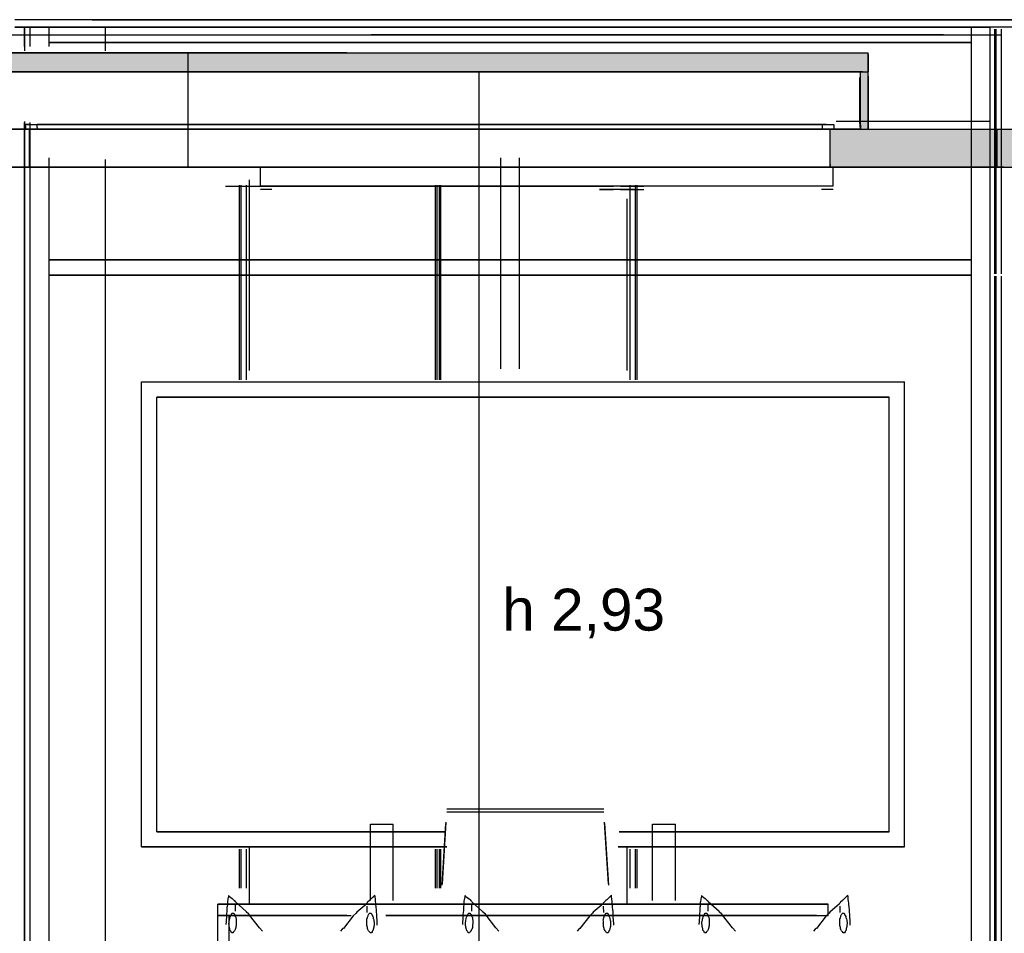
# Model space of a CAD drawing. Header units: millimetres. Extents: x -9985 to 240895, y -184894 to 39395.
# Tile 54 of 164: x 12260 to 14842, y -62561 to -60165. Entities that reach past the tile are written whole.
import ezdxf

# ---------------------------------------------------------------- set-up
doc = ezdxf.new("R2010")
doc.units = ezdxf.units.MM
for name, color, linetype in [('S-QUOTE', 40, 'Continuous'), ('S-TAGLIO-ARR', 9, 'Continuous'), ('S-TAGLIO-CS', 9, 'Continuous'), ('S-TAGLIO-SOFF', 8, 'Continuous'), ('S-VISTA', 8, 'Continuous'), ('S-VISTA-ARREDI', 9, 'Continuous')]:
    doc.layers.add(name, color=color, linetype=linetype)
doc.styles.add('VISIO', font='arial.ttf')

msp = doc.modelspace()

# ---------------------------------------------------------------- hatches: boundary and pattern name
at = {"layer": 'S-TAGLIO-CS'}
for points in [[(12526, -60303), (12206, -60303), (12192, -60303), (12186, -60303), (12186, -60269), (12186, -60251), (13118, -60251), (13424, -60251), (14484, -60251), (14484, -60255), (14484, -60303), (14474, -60303), (14472, -60303), (14464, -60303), (13424, -60303), (12526, -60303)], [(14464, -60303), (14472, -60303), (14474, -60303), (14484, -60303), (14484, -60313), (14484, -60451), (14476, -60451), (14466, -60451), (14464, -60451), (14464, -60447), (14464, -60441), (14464, -60437), (14464, -60317), (14464, -60303)], [(14404, -60551), (14384, -60551), (14384, -60545), (14384, -60451), (14396, -60451), (14412, -60451), (14420, -60451), (14464, -60451), (14466, -60451), (14476, -60451), (14484, -60451), (14684, -60451), (14718, -60451), (14818, -60451), (14836, -60451), (14866, -60451), (14866, -60545), (14866, -60551), (14836, -60551), (14818, -60551), (14718, -60551), (14684, -60551), (14628, -60551), (14404, -60551)]]:
    msp.add_hatch(color=9, dxfattribs=at).paths.add_polyline_path(points)

# ---------------------------------------------------------------- linework, layer by layer
at = {"layer": 'S-QUOTE'}
msp.add_line((13465.5, -63233), (13465.5, -60302), dxfattribs=at)
at = {"layer": 'S-TAGLIO-ARR'}
for p, q in [((12806.329, -62471.069), (12806, -62473.131)), ((12807.895, -62463.685), (12806.329, -62471.069)), ((12808, -62462.74), (12807.895, -62463.685)), ((12808.916, -62463.485), (12808, -62462.74)), ((12809.26, -62463.685), (12808.916, -62463.485)), ((12809.68, -62464.105), (12809.26, -62463.685)), ((12809.68, -62464.105), (12810.52, -62464.63)), ((12810.52, -62464.63), (12817.634, -62470.247)), ((12822.952, -62474.938), (12817.634, -62470.247)), ((13179.671, -62473.452), (13183.933, -62469.403)), ((13185.95, -62467.79), (13183.933, -62469.403)), ((13186.814, -62466.926), (13185.95, -62467.79)), ((13192, -62461.74), (13186.814, -62466.926)), ((13192.403, -62465.773), (13192, -62461.74)), ((13193, -62471.74), (13192.403, -62465.773)), ((13193.657, -62478.315), (13193, -62471.74)), ((13426.329, -62471.069), (13426, -62473.131)), ((13427.895, -62463.685), (13426.329, -62471.069)), ((13428, -62462.74), (13427.895, -62463.685)), ((13428.916, -62463.485), (13428, -62462.74)), ((13429.26, -62463.685), (13428.916, -62463.485)), ((13429.68, -62464.105), (13429.26, -62463.685)), ((13429.68, -62464.105), (13430.52, -62464.63)), ((13430.52, -62464.63), (13437.634, -62470.247)), ((13442.952, -62474.938), (13437.634, -62470.247)), ((13799.671, -62473.452), (13803.933, -62469.403)), ((13805.95, -62467.79), (13803.933, -62469.403)), ((13806.814, -62466.926), (13805.95, -62467.79)), ((13812, -62461.74), (13806.814, -62466.926)), ((13812.403, -62465.773), (13812, -62461.74)), ((13813, -62471.74), (13812.403, -62465.773)), ((13813.657, -62478.315), (13813, -62471.74)), ((14046.329, -62471.069), (14046, -62473.131)), ((14047.895, -62463.685), (14046.329, -62471.069)), ((14048, -62462.74), (14047.895, -62463.685)), ((14048.916, -62463.485), (14048, -62462.74)), ((14049.26, -62463.685), (14048.916, -62463.485)), ((14049.68, -62464.105), (14049.26, -62463.685)), ((14049.68, -62464.105), (14050.52, -62464.63)), ((14050.52, -62464.63), (14057.634, -62470.247)), ((14062.952, -62474.938), (14057.634, -62470.247)), ((14419.671, -62473.452), (14423.933, -62469.403)), ((14425.95, -62467.79), (14423.933, -62469.403)), ((14426.814, -62466.926), (14425.95, -62467.79)), ((14432, -62461.74), (14426.814, -62466.926)), ((14432.403, -62465.773), (14432, -62461.74)), ((14433, -62471.74), (14432.403, -62465.773)), ((14433.657, -62478.315), (14433, -62471.74)), ((12804.454, -62490.74), (12804, -62494.067)), ((12804, -62494.067), (12804, -62500.723)), ((12805, -62487.165), (12804.454, -62490.74)), ((12805.343, -62477.973), (12805, -62480.484)), ((12805, -62480.484), (12805, -62481.74)), ((12805, -62481.74), (12805, -62487.165)), ((12806, -62473.131), (12805.343, -62477.973)), ((12822.952, -62474.938), (12823.476, -62475.277)), ((12824.123, -62475.74), (12823.476, -62475.277)), ((12825, -62476.266), (12824.123, -62475.74)), ((12825.438, -62477.617), (12825, -62476.74)), ((12826, -62477.74), (12825.657, -62477.397)), ((12854.18, -62503.895), (12826, -62479.056)), ((13170.316, -62483.74), (13144.294, -62506.139)), ((13170.343, -62482.397), (13170, -62483.197)), ((13171, -62481.74), (13170.343, -62482.397)), ((13172, -62480.74), (13171.474, -62481.266)), ((13172.555, -62480.238), (13172, -62480.74)), ((13172.555, -62480.238), (13172.822, -62479.959)), ((13177.617, -62475.404), (13172.822, -62479.959)), ((13179.671, -62473.452), (13177.617, -62475.404)), ((13194.171, -62481.74), (13193.657, -62478.315)), ((13194.343, -62485.507), (13194.171, -62481.74)), ((13195, -62491.989), (13194.343, -62485.507)), ((13195.877, -62500.63), (13195, -62491.989)), ((13424.454, -62490.74), (13424, -62494.067)), ((13424, -62494.067), (13424, -62500.723)), ((13425, -62487.165), (13424.454, -62490.74)), ((13425.343, -62477.973), (13425, -62480.484)), ((13425, -62480.484), (13425, -62481.74)), ((13425, -62481.74), (13425, -62487.165)), ((13426, -62473.131), (13425.343, -62477.973)), ((13442.952, -62474.938), (13443.476, -62475.277)), ((13444.123, -62475.74), (13443.476, -62475.277)), ((13445, -62476.266), (13444.123, -62475.74)), ((13445.438, -62477.617), (13445, -62476.74)), ((13446, -62477.74), (13445.657, -62477.397)), ((13474.18, -62503.895), (13446, -62479.056)), ((13790.316, -62483.74), (13764.294, -62506.139)), ((13790.343, -62482.397), (13790, -62483.197)), ((13791, -62481.74), (13790.343, -62482.397)), ((13792, -62480.74), (13791.474, -62481.266)), ((13792.555, -62480.238), (13792, -62480.74)), ((13792.555, -62480.238), (13792.822, -62479.959)), ((13797.617, -62475.404), (13792.822, -62479.959)), ((13799.671, -62473.452), (13797.617, -62475.404)), ((13814.171, -62481.74), (13813.657, -62478.315)), ((13814.343, -62485.507), (13814.171, -62481.74)), ((13815, -62491.989), (13814.343, -62485.507)), ((13815.877, -62500.63), (13815, -62491.989)), ((14044.454, -62490.74), (14044, -62494.067)), ((14044, -62494.067), (14044, -62500.723)), ((14045, -62487.165), (14044.454, -62490.74)), ((14045.343, -62477.973), (14045, -62480.484)), ((14045, -62480.484), (14045, -62481.74)), ((14045, -62481.74), (14045, -62487.165)), ((14046, -62473.131), (14045.343, -62477.973)), ((14062.952, -62474.938), (14063.476, -62475.277)), ((14064.123, -62475.74), (14063.476, -62475.277)), ((14065, -62476.266), (14064.123, -62475.74)), ((14065.438, -62477.617), (14065, -62476.74)), ((14066, -62477.74), (14065.657, -62477.397)), ((14094.18, -62503.895), (14066, -62479.056)), ((14410.316, -62483.74), (14384.294, -62506.139)), ((14410.343, -62482.397), (14410, -62483.197)), ((14411, -62481.74), (14410.343, -62482.397)), ((14412, -62480.74), (14411.474, -62481.266)), ((14412.555, -62480.238), (14412, -62480.74)), ((14412.555, -62480.238), (14412.822, -62479.959)), ((14417.617, -62475.404), (14412.822, -62479.959)), ((14419.671, -62473.452), (14417.617, -62475.404)), ((14434.171, -62481.74), (14433.657, -62478.315)), ((14434.343, -62485.507), (14434.171, -62481.74)), ((14435, -62491.989), (14434.343, -62485.507)), ((14435.877, -62500.63), (14435, -62491.989)), ((12802.591, -62520.283), (12801.947, -62525.899)), ((12802.709, -62514.614), (12802.591, -62520.283)), ((12802.757, -62512.041), (12802.709, -62514.614)), ((12803.947, -62501.872), (12802.757, -62512.041)), ((12804, -62500.723), (12803.979, -62501.617)), ((12810.281, -62526.74), (12811.023, -62523.368)), ((12811.023, -62523.368), (12811.366, -62522.692)), ((12811.366, -62522.692), (12812.159, -62518.982)), ((12812.159, -62518.982), (12812.734, -62517.538)), ((12812.734, -62517.538), (12814.321, -62514.324)), ((12814.321, -62514.324), (12814.78, -62513.621)), ((12814.78, -62513.621), (12815.602, -62511.134)), ((12815.602, -62511.134), (12816, -62510.71)), ((12816, -62510.71), (12817.656, -62508.945)), ((12817.656, -62508.945), (12818.335, -62508.746)), ((12818.335, -62508.746), (12818.531, -62508.271)), ((12818.531, -62508.271), (12819.704, -62508.74)), ((12819.704, -62508.74), (12820.407, -62508.271)), ((12820.407, -62508.271), (12820.994, -62508.746)), ((12820.994, -62508.746), (12821.656, -62508.945)), ((12821.656, -62508.945), (12822, -62509.332)), ((12822, -62509.332), (12823.602, -62511.134)), ((12823.602, -62511.134), (12823.795, -62511.787)), ((12823.795, -62511.787), (12825.26, -62515.973)), ((12825.26, -62515.973), (12825.74, -62517.343)), ((12825.74, -62517.343), (12827.159, -62518.982)), ((12827.159, -62518.982), (12827.407, -62520.295)), ((12827.407, -62520.295), (12827.997, -62524.08)), ((12854.18, -62503.895), (12861.566, -62510.661)), ((12863.26, -62513.925), (12861.566, -62510.661)), ((12889.214, -62547.178), (12863.26, -62513.925)), ((13135.069, -62515.432), (13109.164, -62548.439)), ((13135.069, -62515.432), (13142.623, -62508.396)), ((13144.294, -62506.139), (13142.623, -62508.396)), ((13171.003, -62524.08), (13172.296, -62520.295)), ((13172.296, -62520.295), (13172.561, -62518.982)), ((13172.561, -62518.982), (13173.26, -62517.343)), ((13173.26, -62517.343), (13173.74, -62515.973)), ((13173.74, -62515.973), (13175.205, -62511.787)), ((13175.205, -62511.787), (13175.598, -62511.134)), ((13175.598, -62511.134), (13177.177, -62509.332)), ((13177.177, -62509.332), (13177.344, -62508.945)), ((13177.344, -62508.945), (13178.006, -62508.746)), ((13178.006, -62508.746), (13178.593, -62508.271)), ((13178.593, -62508.271), (13179.296, -62508.74)), ((13179.296, -62508.74), (13180.469, -62508.271)), ((13180.469, -62508.271), (13180.665, -62508.746)), ((13180.665, -62508.746), (13181.344, -62508.945)), ((13181.344, -62508.945), (13183, -62510.71)), ((13183, -62510.71), (13183.398, -62511.134)), ((13183.398, -62511.134), (13184.22, -62513.621)), ((13184.22, -62513.621), (13184.679, -62514.324)), ((13184.679, -62514.324), (13186.266, -62517.538)), ((13186.266, -62517.538), (13186.841, -62518.982)), ((13186.841, -62518.982), (13187.634, -62522.692)), ((13187.634, -62522.692), (13187.977, -62523.368)), ((13187.977, -62523.368), (13188.719, -62526.74)), ((13196.026, -62501.872), (13195.877, -62500.63)), ((13196.074, -62502.332), (13196.026, -62501.872)), ((13196.624, -62514.301), (13196.074, -62502.332)), ((13196.874, -62520.169), (13196.624, -62514.301)), ((13197.567, -62526.275), (13196.874, -62520.169)), ((13422.591, -62520.283), (13421.947, -62525.899)), ((13422.709, -62514.614), (13422.591, -62520.283)), ((13422.757, -62512.041), (13422.709, -62514.614)), ((13423.947, -62501.872), (13422.757, -62512.041)), ((13424, -62500.723), (13423.979, -62501.617)), ((13430.281, -62526.74), (13431.023, -62523.368)), ((13431.023, -62523.368), (13431.366, -62522.692)), ((13431.366, -62522.692), (13432.159, -62518.982)), ((13432.159, -62518.982), (13432.734, -62517.538)), ((13432.734, -62517.538), (13434.321, -62514.324)), ((13434.321, -62514.324), (13434.78, -62513.621)), ((13434.78, -62513.621), (13435.602, -62511.134)), ((13435.602, -62511.134), (13436, -62510.71)), ((13436, -62510.71), (13437.656, -62508.945)), ((13437.656, -62508.945), (13438.335, -62508.746)), ((13438.335, -62508.746), (13438.531, -62508.271)), ((13438.531, -62508.271), (13439.704, -62508.74)), ((13439.704, -62508.74), (13440.407, -62508.271)), ((13440.407, -62508.271), (13440.994, -62508.746)), ((13440.994, -62508.746), (13441.656, -62508.945)), ((13441.656, -62508.945), (13442, -62509.332)), ((13442, -62509.332), (13443.602, -62511.134)), ((13443.602, -62511.134), (13443.795, -62511.787)), ((13443.795, -62511.787), (13445.26, -62515.973)), ((13445.26, -62515.973), (13445.74, -62517.343)), ((13445.74, -62517.343), (13447.159, -62518.982)), ((13447.159, -62518.982), (13447.407, -62520.295)), ((13447.407, -62520.295), (13447.997, -62524.08)), ((13474.18, -62503.895), (13481.566, -62510.661)), ((13483.26, -62513.925), (13481.566, -62510.661)), ((13509.214, -62547.178), (13483.26, -62513.925)), ((13755.069, -62515.432), (13729.164, -62548.439)), ((13755.069, -62515.432), (13762.623, -62508.396)), ((13764.294, -62506.139), (13762.623, -62508.396)), ((13791.003, -62524.08), (13792.296, -62520.295)), ((13792.296, -62520.295), (13792.561, -62518.982)), ((13792.561, -62518.982), (13793.26, -62517.343)), ((13793.26, -62517.343), (13793.74, -62515.973)), ((13793.74, -62515.973), (13795.205, -62511.787)), ((13795.205, -62511.787), (13795.598, -62511.134)), ((13795.598, -62511.134), (13797.177, -62509.332)), ((13797.177, -62509.332), (13797.344, -62508.945)), ((13797.344, -62508.945), (13798.006, -62508.746)), ((13798.006, -62508.746), (13798.593, -62508.271)), ((13798.593, -62508.271), (13799.296, -62508.74)), ((13799.296, -62508.74), (13800.469, -62508.271)), ((13800.469, -62508.271), (13800.665, -62508.746)), ((13800.665, -62508.746), (13801.344, -62508.945)), ((13801.344, -62508.945), (13803, -62510.71)), ((13803, -62510.71), (13803.398, -62511.134)), ((13803.398, -62511.134), (13804.22, -62513.621)), ((13804.22, -62513.621), (13804.679, -62514.324)), ((13804.679, -62514.324), (13806.266, -62517.538)), ((13806.266, -62517.538), (13806.841, -62518.982)), ((13806.841, -62518.982), (13807.634, -62522.692)), ((13807.634, -62522.692), (13807.977, -62523.368)), ((13807.977, -62523.368), (13808.719, -62526.74)), ((13816.026, -62501.872), (13815.877, -62500.63)), ((13816.074, -62502.332), (13816.026, -62501.872)), ((13816.624, -62514.301), (13816.074, -62502.332)), ((13816.874, -62520.169), (13816.624, -62514.301)), ((13817.567, -62526.275), (13816.874, -62520.169)), ((14042.591, -62520.283), (14041.947, -62525.899)), ((14042.709, -62514.614), (14042.591, -62520.283)), ((14042.757, -62512.041), (14042.709, -62514.614)), ((14043.947, -62501.872), (14042.757, -62512.041)), ((14044, -62500.723), (14043.979, -62501.617)), ((14050.281, -62526.74), (14051.023, -62523.368)), ((14051.023, -62523.368), (14051.366, -62522.692)), ((14051.366, -62522.692), (14052.159, -62518.982)), ((14052.159, -62518.982), (14052.734, -62517.538)), ((14052.734, -62517.538), (14054.321, -62514.324)), ((14054.321, -62514.324), (14054.78, -62513.621)), ((14054.78, -62513.621), (14055.602, -62511.134)), ((14055.602, -62511.134), (14056, -62510.71)), ((14056, -62510.71), (14057.656, -62508.945)), ((14057.656, -62508.945), (14058.335, -62508.746)), ((14058.335, -62508.746), (14058.531, -62508.271)), ((14058.531, -62508.271), (14059.704, -62508.74)), ((14059.704, -62508.74), (14060.407, -62508.271)), ((14060.407, -62508.271), (14060.994, -62508.746)), ((14060.994, -62508.746), (14061.656, -62508.945)), ((14061.656, -62508.945), (14062, -62509.332)), ((14062, -62509.332), (14063.602, -62511.134)), ((14063.602, -62511.134), (14063.795, -62511.787)), ((14063.795, -62511.787), (14065.26, -62515.973)), ((14065.26, -62515.973), (14065.74, -62517.343)), ((14065.74, -62517.343), (14067.159, -62518.982)), ((14067.159, -62518.982), (14067.407, -62520.295)), ((14067.407, -62520.295), (14067.997, -62524.08)), ((14094.18, -62503.895), (14101.566, -62510.661)), ((14103.26, -62513.925), (14101.566, -62510.661)), ((14129.214, -62547.178), (14103.26, -62513.925)), ((14375.069, -62515.432), (14349.164, -62548.439)), ((14375.069, -62515.432), (14382.623, -62508.396)), ((14384.294, -62506.139), (14382.623, -62508.396)), ((14411.003, -62524.08), (14412.296, -62520.295)), ((14412.296, -62520.295), (14412.561, -62518.982)), ((14412.561, -62518.982), (14413.26, -62517.343)), ((14413.26, -62517.343), (14413.74, -62515.973)), ((14413.74, -62515.973), (14415.205, -62511.787)), ((14415.205, -62511.787), (14415.598, -62511.134)), ((14415.598, -62511.134), (14417.177, -62509.332)), ((14417.177, -62509.332), (14417.344, -62508.945)), ((14417.344, -62508.945), (14418.006, -62508.746)), ((14418.006, -62508.746), (14418.593, -62508.271)), ((14418.593, -62508.271), (14419.296, -62508.74)), ((14419.296, -62508.74), (14420.469, -62508.271)), ((14420.469, -62508.271), (14420.665, -62508.746)), ((14420.665, -62508.746), (14421.344, -62508.945)), ((14421.344, -62508.945), (14423, -62510.71)), ((14423, -62510.71), (14423.398, -62511.134)), ((14423.398, -62511.134), (14424.22, -62513.621)), ((14424.22, -62513.621), (14424.679, -62514.324)), ((14424.679, -62514.324), (14426.266, -62517.538)), ((14426.266, -62517.538), (14426.841, -62518.982)), ((14426.841, -62518.982), (14427.634, -62522.692)), ((14427.634, -62522.692), (14427.977, -62523.368)), ((14427.977, -62523.368), (14428.719, -62526.74)), ((14436.026, -62501.872), (14435.877, -62500.63)), ((14436.074, -62502.332), (14436.026, -62501.872)), ((14436.624, -62514.301), (14436.074, -62502.332)), ((14436.874, -62520.169), (14436.624, -62514.301)), ((14437.567, -62526.275), (14436.874, -62520.169)), ((12801.737, -62530.582), (12801.376, -62538.613)), ((12801.947, -62525.899), (12801.737, -62530.582)), ((12809.511, -62540.719), (12809.25, -62535.116)), ((12809.309, -62533.502), (12809.866, -62528.631)), ((12809.329, -62534.74), (12809.309, -62533.502)), ((12809.911, -62543.262), (12809.511, -62540.719)), ((12809.866, -62528.631), (12810.281, -62526.74)), ((12810.348, -62546.043), (12809.911, -62543.262)), ((12810.751, -62547.427), (12810.348, -62546.043)), ((12811.267, -62549.205), (12810.751, -62547.427)), ((12811.603, -62551.339), (12811.267, -62549.205)), ((12826.672, -62549.142), (12825.791, -62551.368)), ((12827.348, -62546.043), (12826.672, -62549.142)), ((12827.425, -62543.513), (12827.348, -62546.043)), ((12828.007, -62540.719), (12827.425, -62543.513)), ((12827.997, -62524.08), (12828.293, -62525.981)), ((12828.125, -62535.116), (12828.007, -62540.719)), ((12828.329, -62534.74), (12828.125, -62535.116)), ((12828.223, -62529.459), (12828.155, -62533.502)), ((12828.155, -62533.502), (12828.329, -62534.74)), ((12828.293, -62525.981), (12828.223, -62529.459)), ((12896.865, -62555.79), (12889.214, -62547.178)), ((13108.836, -62548.768), (13106.256, -62550.969)), ((13109.164, -62548.439), (13108.836, -62548.768)), ((13170.671, -62534.74), (13170.845, -62533.502)), ((13170.875, -62535.116), (13170.671, -62534.74)), ((13170.707, -62525.981), (13171.003, -62524.08)), ((13170.777, -62529.459), (13170.707, -62525.981)), ((13170.845, -62533.502), (13170.777, -62529.459)), ((13170.993, -62540.719), (13170.875, -62535.116)), ((13171.575, -62543.513), (13170.993, -62540.719)), ((13172.101, -62546.043), (13171.575, -62543.513)), ((13172.746, -62549.142), (13172.101, -62546.043)), ((13173.209, -62551.368), (13172.746, -62549.142)), ((13187.733, -62549.205), (13187.397, -62551.339)), ((13188.249, -62547.427), (13187.733, -62549.205)), ((13188.652, -62546.043), (13188.249, -62547.427)), ((13189.089, -62543.262), (13188.652, -62546.043)), ((13188.719, -62526.74), (13189.134, -62528.631)), ((13189.489, -62540.719), (13189.089, -62543.262)), ((13189.134, -62528.631), (13189.691, -62533.502)), ((13189.75, -62535.116), (13189.489, -62540.719)), ((13189.691, -62533.502), (13189.671, -62534.74)), ((13197.819, -62537.299), (13197.567, -62526.275)), ((13197.875, -62539.737), (13197.819, -62537.299)), ((13421.737, -62530.582), (13421.376, -62538.613)), ((13421.947, -62525.899), (13421.737, -62530.582)), ((13429.511, -62540.719), (13429.25, -62535.116)), ((13429.309, -62533.502), (13429.866, -62528.631)), ((13429.329, -62534.74), (13429.309, -62533.502)), ((13429.911, -62543.262), (13429.511, -62540.719)), ((13429.866, -62528.631), (13430.281, -62526.74)), ((13430.348, -62546.043), (13429.911, -62543.262)), ((13430.751, -62547.427), (13430.348, -62546.043)), ((13431.267, -62549.205), (13430.751, -62547.427)), ((13431.603, -62551.339), (13431.267, -62549.205)), ((13446.672, -62549.142), (13445.791, -62551.368)), ((13447.348, -62546.043), (13446.672, -62549.142)), ((13447.425, -62543.513), (13447.348, -62546.043)), ((13448.007, -62540.719), (13447.425, -62543.513)), ((13447.997, -62524.08), (13448.293, -62525.981)), ((13448.125, -62535.116), (13448.007, -62540.719)), ((13448.329, -62534.74), (13448.125, -62535.116)), ((13448.223, -62529.459), (13448.155, -62533.502)), ((13448.155, -62533.502), (13448.329, -62534.74)), ((13448.293, -62525.981), (13448.223, -62529.459)), ((13516.865, -62555.79), (13509.214, -62547.178)), ((13728.836, -62548.768), (13726.256, -62550.969)), ((13729.164, -62548.439), (13728.836, -62548.768)), ((13790.671, -62534.74), (13790.845, -62533.502)), ((13790.875, -62535.116), (13790.671, -62534.74)), ((13790.707, -62525.981), (13791.003, -62524.08)), ((13790.777, -62529.459), (13790.707, -62525.981)), ((13790.845, -62533.502), (13790.777, -62529.459)), ((13790.993, -62540.719), (13790.875, -62535.116)), ((13791.575, -62543.513), (13790.993, -62540.719)), ((13792.101, -62546.043), (13791.575, -62543.513)), ((13792.746, -62549.142), (13792.101, -62546.043)), ((13793.209, -62551.368), (13792.746, -62549.142)), ((13807.733, -62549.205), (13807.397, -62551.339)), ((13808.249, -62547.427), (13807.733, -62549.205)), ((13808.652, -62546.043), (13808.249, -62547.427)), ((13809.089, -62543.262), (13808.652, -62546.043)), ((13808.719, -62526.74), (13809.134, -62528.631)), ((13809.489, -62540.719), (13809.089, -62543.262)), ((13809.134, -62528.631), (13809.691, -62533.502)), ((13809.75, -62535.116), (13809.489, -62540.719)), ((13809.691, -62533.502), (13809.671, -62534.74)), ((13817.819, -62537.299), (13817.567, -62526.275)), ((13817.875, -62539.737), (13817.819, -62537.299)), ((14041.737, -62530.582), (14041.376, -62538.613)), ((14041.947, -62525.899), (14041.737, -62530.582)), ((14049.511, -62540.719), (14049.25, -62535.116)), ((14049.309, -62533.502), (14049.866, -62528.631)), ((14049.329, -62534.74), (14049.309, -62533.502)), ((14049.911, -62543.262), (14049.511, -62540.719)), ((14049.866, -62528.631), (14050.281, -62526.74)), ((14050.348, -62546.043), (14049.911, -62543.262)), ((14050.751, -62547.427), (14050.348, -62546.043)), ((14051.267, -62549.205), (14050.751, -62547.427)), ((14051.603, -62551.339), (14051.267, -62549.205)), ((14066.672, -62549.142), (14065.791, -62551.368)), ((14067.348, -62546.043), (14066.672, -62549.142)), ((14067.425, -62543.513), (14067.348, -62546.043)), ((14068.007, -62540.719), (14067.425, -62543.513)), ((14067.997, -62524.08), (14068.293, -62525.981)), ((14068.125, -62535.116), (14068.007, -62540.719)), ((14068.329, -62534.74), (14068.125, -62535.116)), ((14068.223, -62529.459), (14068.155, -62533.502)), ((14068.155, -62533.502), (14068.329, -62534.74)), ((14068.293, -62525.981), (14068.223, -62529.459)), ((14136.865, -62555.79), (14129.214, -62547.178)), ((14348.836, -62548.768), (14346.256, -62550.969)), ((14349.164, -62548.439), (14348.836, -62548.768)), ((14410.671, -62534.74), (14410.845, -62533.502)), ((14410.875, -62535.116), (14410.671, -62534.74)), ((14410.707, -62525.981), (14411.003, -62524.08)), ((14410.777, -62529.459), (14410.707, -62525.981)), ((14410.845, -62533.502), (14410.777, -62529.459)), ((14410.993, -62540.719), (14410.875, -62535.116)), ((14411.575, -62543.513), (14410.993, -62540.719)), ((14412.101, -62546.043), (14411.575, -62543.513)), ((14412.746, -62549.142), (14412.101, -62546.043)), ((14413.209, -62551.368), (14412.746, -62549.142)), ((14427.733, -62549.205), (14427.397, -62551.339)), ((14428.249, -62547.427), (14427.733, -62549.205)), ((14428.652, -62546.043), (14428.249, -62547.427)), ((14429.089, -62543.262), (14428.652, -62546.043)), ((14428.719, -62526.74), (14429.134, -62528.631)), ((14429.489, -62540.719), (14429.089, -62543.262)), ((14429.134, -62528.631), (14429.691, -62533.502)), ((14429.75, -62535.116), (14429.489, -62540.719)), ((14429.691, -62533.502), (14429.671, -62534.74)), ((14437.819, -62537.299), (14437.567, -62526.275)), ((14437.875, -62539.737), (14437.819, -62537.299)), ((12812.737, -62554.53), (12811.603, -62551.339)), ((12813.435, -62555.305), (12812.737, -62554.53)), ((12814.683, -62556.692), (12813.435, -62555.305)), ((12815.329, -62557.743), (12814.683, -62556.692)), ((12815.943, -62559.854), (12815.329, -62557.743)), ((12817.448, -62559.904), (12815.943, -62559.854)), ((12818.079, -62560.582), (12817.448, -62559.904)), ((12819, -62559.904), (12818.079, -62560.582)), ((12819.943, -62559.854), (12819, -62559.904)), ((12820.615, -62558.832), (12819.943, -62559.854)), ((12822.024, -62556.692), (12820.615, -62558.832)), ((12822.754, -62555.933), (12822.024, -62556.692)), ((12824.105, -62554.53), (12822.754, -62555.933)), ((12824.514, -62553.332), (12824.105, -62554.53)), ((12825.791, -62551.368), (12824.514, -62553.332)), ((13106.256, -62550.969), (13101.717, -62555.798)), ((13174.486, -62553.332), (13173.209, -62551.368)), ((13174.895, -62554.53), (13174.486, -62553.332)), ((13176.246, -62555.933), (13174.895, -62554.53)), ((13176.976, -62556.692), (13176.246, -62555.933)), ((13178.385, -62558.832), (13176.976, -62556.692)), ((13179.057, -62559.854), (13178.385, -62558.832)), ((13180, -62559.904), (13179.057, -62559.854)), ((13180.921, -62560.582), (13180, -62559.904)), ((13181.552, -62559.904), (13180.921, -62560.582)), ((13183.057, -62559.854), (13181.552, -62559.904)), ((13184.338, -62557.743), (13183.057, -62559.854)), ((13184.976, -62556.692), (13184.338, -62557.743)), ((13185.565, -62555.305), (13184.976, -62556.692)), ((13186.263, -62554.53), (13185.565, -62555.305)), ((13187.397, -62551.339), (13186.263, -62554.53)), ((13432.737, -62554.53), (13431.603, -62551.339)), ((13433.435, -62555.305), (13432.737, -62554.53)), ((13434.683, -62556.692), (13433.435, -62555.305)), ((13435.329, -62557.743), (13434.683, -62556.692)), ((13435.943, -62559.854), (13435.329, -62557.743)), ((13437.448, -62559.904), (13435.943, -62559.854)), ((13438.079, -62560.582), (13437.448, -62559.904)), ((13439, -62559.904), (13438.079, -62560.582)), ((13439.943, -62559.854), (13439, -62559.904)), ((13440.615, -62558.832), (13439.943, -62559.854)), ((13442.024, -62556.692), (13440.615, -62558.832)), ((13442.754, -62555.933), (13442.024, -62556.692)), ((13444.105, -62554.53), (13442.754, -62555.933)), ((13444.514, -62553.332), (13444.105, -62554.53)), ((13445.791, -62551.368), (13444.514, -62553.332)), ((13726.256, -62550.969), (13721.717, -62555.798)), ((13794.486, -62553.332), (13793.209, -62551.368)), ((13794.895, -62554.53), (13794.486, -62553.332)), ((13796.246, -62555.933), (13794.895, -62554.53)), ((13796.976, -62556.692), (13796.246, -62555.933)), ((13798.385, -62558.832), (13796.976, -62556.692)), ((13799.057, -62559.854), (13798.385, -62558.832)), ((13800, -62559.904), (13799.057, -62559.854)), ((13800.921, -62560.582), (13800, -62559.904)), ((13801.552, -62559.904), (13800.921, -62560.582)), ((13803.057, -62559.854), (13801.552, -62559.904)), ((13804.338, -62557.743), (13803.057, -62559.854)), ((13804.976, -62556.692), (13804.338, -62557.743)), ((13805.565, -62555.305), (13804.976, -62556.692)), ((13806.263, -62554.53), (13805.565, -62555.305)), ((13807.397, -62551.339), (13806.263, -62554.53)), ((14052.737, -62554.53), (14051.603, -62551.339)), ((14053.435, -62555.305), (14052.737, -62554.53)), ((14054.683, -62556.692), (14053.435, -62555.305)), ((14055.329, -62557.743), (14054.683, -62556.692)), ((14055.943, -62559.854), (14055.329, -62557.743)), ((14057.448, -62559.904), (14055.943, -62559.854)), ((14058.079, -62560.582), (14057.448, -62559.904)), ((14059, -62559.904), (14058.079, -62560.582)), ((14059.943, -62559.854), (14059, -62559.904)), ((14060.615, -62558.832), (14059.943, -62559.854)), ((14062.024, -62556.692), (14060.615, -62558.832)), ((14062.754, -62555.933), (14062.024, -62556.692)), ((14064.105, -62554.53), (14062.754, -62555.933)), ((14064.514, -62553.332), (14064.105, -62554.53)), ((14065.791, -62551.368), (14064.514, -62553.332)), ((14346.256, -62550.969), (14341.717, -62555.798)), ((14414.486, -62553.332), (14413.209, -62551.368)), ((14414.895, -62554.53), (14414.486, -62553.332)), ((14416.246, -62555.933), (14414.895, -62554.53)), ((14416.976, -62556.692), (14416.246, -62555.933)), ((14418.385, -62558.832), (14416.976, -62556.692)), ((14419.057, -62559.854), (14418.385, -62558.832)), ((14420, -62559.904), (14419.057, -62559.854)), ((14420.921, -62560.582), (14420, -62559.904)), ((14421.552, -62559.904), (14420.921, -62560.582)), ((14423.057, -62559.854), (14421.552, -62559.904)), ((14424.338, -62557.743), (14423.057, -62559.854)), ((14424.976, -62556.692), (14424.338, -62557.743)), ((14425.565, -62555.305), (14424.976, -62556.692)), ((14426.263, -62554.53), (14425.565, -62555.305)), ((14427.397, -62551.339), (14426.263, -62554.53))]:
    msp.add_line(p, q, dxfattribs=at)
at = {"layer": 'S-TAGLIO-CS'}
for p, q in [((13118.198, -60252), (12186, -60252)), ((13118.198, -60252), (13424.971, -60252)), ((13424.971, -60252), (14485, -60252)), ((14485, -60255.684), (14485, -60252)), ((14485, -60255.684), (14485, -60302)), ((12526.815, -60302), (12186, -60302)), ((12526.815, -60302), (13424.971, -60302)), ((13424.971, -60302), (14485, -60302)), ((14471.323, -60302), (14465, -60302)), ((14465, -60440.949), (14465, -60302)), ((14471.323, -60302), (14473.069, -60302)), ((14473.069, -60302), (14485, -60302)), ((14485, -60313.051), (14485, -60302)), ((14463, -60437.422), (14463, -60317)), ((14485, -60313.051), (14485, -60452)), ((12223.895, -60452), (12286, -60452)), ((12286.214, -60440), (12276, -60440)), ((12276, -60444.057), (12276, -60440)), ((12276, -60444.057), (12276, -60452)), ((12295.946, -60452), (12276, -60452)), ((12286, -60518.212), (12286, -60452)), ((12286.214, -60440), (12306, -60440)), ((12295.946, -60452), (12306, -60452)), ((12306, -60447.95), (12306, -60440)), ((12306, -60447.95), (12306, -60452)), ((14374.587, -60440), (14365, -60440)), ((14365, -60451.116), (14365, -60440)), ((14365, -60451.116), (14365, -60452)), ((14366.591, -60452), (14365, -60452)), ((14366.591, -60452), (14382.958, -60452)), ((14374.587, -60440), (14376.908, -60440)), ((14376.908, -60440), (14395, -60440)), ((14382.958, -60452), (14395, -60452)), ((14412.238, -60452), (14385, -60452)), ((14385, -60544.633), (14385, -60452)), ((14395, -60440.884), (14395, -60440)), ((14395, -60440.884), (14395, -60452)), ((14412.238, -60452), (14419.462, -60452)), ((14419.462, -60452), (14684.533, -60452)), ((14463, -60437.422), (14463, -60447)), ((14465, -60440.949), (14465, -60452)), ((14466.023, -60452), (14465, -60452)), ((14466.023, -60452), (14476.874, -60452)), ((14476.874, -60452), (14485, -60452)), ((14684.533, -60452), (14717.804, -60452)), ((14717.804, -60452), (14818.312, -60452)), ((14818.312, -60452), (14836.334, -60452)), ((14836.334, -60452), (14865.374, -60452)), ((12286, -60518.212), (12286, -60552)), ((12223.895, -60552), (12286, -60552)), ((14385, -60544.633), (14385, -60552)), ((14404.386, -60552), (14385, -60552)), ((14404.386, -60552), (14627.222, -60552)), ((14627.222, -60552), (14684.533, -60552)), ((14684.533, -60552), (14717.804, -60552)), ((14717.804, -60552), (14818.312, -60552)), ((14818.312, -60552), (14836.334, -60552)), ((14836.334, -60552), (14865.374, -60552))]:
    msp.add_line(p, q, dxfattribs=at)
at = {"layer": 'S-TAGLIO-SOFF'}
for p, q in [((12117.279, -60205), (13154.399, -60205)), ((13154.399, -60205), (13180.774, -60205)), ((13180.774, -60205), (13181.735, -60205)), ((14682.694, -60205), (13181.735, -60205)), ((14682.694, -60205), (14709.5, -60205)), ((14709.5, -60205), (14833, -60205))]:
    msp.add_line(p, q, dxfattribs=at)
at = {"layer": 'S-VISTA'}
for p, q in [((12328, -60165), (12248, -60165)), ((17708, -60165), (12328, -60165)), ((12450.857, -60165), (13208, -60165)), ((13208, -60165), (12639.667, -60165)), ((12973, -60165), (13008, -60165)), ((13008, -60165), (13708, -60165)), ((13208, -60165), (16588, -60165)), ((16568, -60165), (13208, -60165)), ((13708, -60165), (13745.5, -60165)), ((12248, -60185), (12288, -60185)), ((12288, -60185), (12248, -60185)), ((12338, -60185), (12273, -60185)), ((12273, -60185), (12338, -60185)), ((12273, -60235), (12273, -60185)), ((12273, -60235), (12273, -60185)), ((17618, -60185), (12273, -60185)), ((12485, -60185), (12273, -60185)), ((12273, -60185), (12273, -60246.75)), ((12273, -60185), (12273, -60246.75)), ((12288, -60185), (12338, -60185)), ((12338, -60185), (12288, -60185)), ((12288, -60235), (12288, -60185)), ((12288, -60235), (12288, -60185)), ((12288, -60235), (12288, -60185)), ((12288, -60235), (12288, -60185)), ((12338, -60235), (12338, -60185)), ((12338, -60235), (12338, -60185)), ((12338, -60235), (12338, -60185)), ((12338, -60185), (14756, -60185)), ((14756, -60185), (12338, -60185)), ((12338, -60225), (12338, -60185)), ((12338, -60225), (12338, -60185)), ((17618, -60185), (12485, -60185)), ((12485, -60185), (12485, -60246.75)), ((12863, -60185), (13853, -60185)), ((14756, -60185), (14805, -60185)), ((14805, -60185), (14756, -60185)), ((14756, -63235), (14756, -60185)), ((14756, -63235), (14756, -60185)), ((14756, -60225), (14756, -60185)), ((14756, -60225), (14756, -60185)), ((14805, -63235), (14805, -60185)), ((14805, -63235), (14805, -60185)), ((14817, -60832), (14817, -60190)), ((14817, -60832), (14817, -60190)), ((14817, -60832), (14817, -60190)), ((14817, -60832), (14817, -60190)), ((14821, -60832), (14821, -60190)), ((14821, -60832), (14821, -60190)), ((14821, -60832), (14821, -60190)), ((14821, -60832), (14821, -60190)), ((14835, -60832), (14835, -60190)), ((14835, -60832), (14835, -60190)), ((14835, -60832), (14835, -60190)), ((14835, -60832), (14835, -60190)), ((12248, -60205), (12328, -60205)), ((12328, -60205), (14833, -60205)), ((12338, -60225), (14756, -60225)), ((14756, -60225), (12338, -60225)), ((12338, -60225), (14756, -60225)), ((14756, -60225), (12338, -60225)), ((13522, -60225), (13571, -60225)), ((13571, -60225), (13522, -60225)), ((14756, -63195), (14756, -60225)), ((14756, -63195), (14756, -60225)), ((12286, -60252), (11386, -60252)), ((11386, -60252), (12286, -60252)), ((12186, -60252), (12702, -60252)), ((12702, -60252), (14485, -60252)), ((12702, -60302), (12702, -60252)), ((14485, -60302), (14485, -60252)), ((14485, -60302), (14485, -60252)), ((12186, -60302), (12702, -60302)), ((12186, -60302), (12702, -60302)), ((12702, -60302), (12206, -60302)), ((12702, -60302), (14485, -60302)), ((12702, -60302), (14485, -60302)), ((14465, -60302), (12702, -60302)), ((12702, -60452), (12702, -60302)), ((12702, -60452), (12702, -60302)), ((14465, -60452), (14465, -60302)), ((14465, -60452), (14465, -60302)), ((14485, -60452), (14485, -60302)), ((14485, -60452), (14485, -60302)), ((12273, -60432), (12273, -63235)), ((14804.584, -60432), (14401.178, -60432)), ((12180, -60452), (12281.654, -60452)), ((12186, -60452), (12702, -60452)), ((12702, -60452), (12206, -60452)), ((12273, -63235), (12273, -60435)), ((12276, -60440), (12702, -60440)), ((12276, -60452), (12702, -60452)), ((12702, -60452), (12286, -60452)), ((12286, -60552), (12286, -60452)), ((12288, -63235), (12288, -60435)), ((12288, -63235), (12288, -60435)), ((12288, -63235), (12288, -60435)), ((12288, -63235), (12288, -60435)), ((12702, -60440), (12306, -60440)), ((12702, -60452), (12306, -60452)), ((12702, -60440), (14395, -60440)), ((14365, -60440), (12702, -60440)), ((14385, -60452), (12702, -60452)), ((12702, -60552), (12702, -60452)), ((12702, -60452), (14395, -60452)), ((14365, -60452), (12702, -60452)), ((12702, -60452), (14485, -60452)), ((14465, -60452), (12702, -60452)), ((14385, -60552), (14385, -60452)), ((14385, -60552), (14385, -60452)), ((14416.385, -60452), (14823, -60452)), ((14823, -60552), (14823, -60452)), ((14835, -60552), (14835, -60452)), ((14835, -60552), (14835, -60452)), ((12273, -60532.107), (12273, -63235)), ((12273, -63235), (12273, -60535)), ((12338, -63195), (12338, -60527.034)), ((12338, -63195), (12338, -60527.034)), ((12338, -63235), (12338, -60535)), ((12338, -63235), (12338, -60535)), ((12338, -63235), (12338, -60535)), ((12485, -60532.107), (12485, -63235)), ((12485, -60532.107), (12485, -63235)), ((13522, -61080.763), (13522, -60527.034)), ((13522, -61080.763), (13522, -60527.034)), ((13571, -61080.763), (13571, -60527.034)), ((13571, -61080.763), (13571, -60527.034)), ((11341.233, -60552), (12295.667, -60552)), ((12291, -60552), (12180, -60552)), ((12180, -60552), (14823, -60552)), ((12702, -60552), (12286, -60552)), ((14841, -60552), (12491, -60552)), ((12496.6, -60552), (12798, -60552)), ((14385, -60552), (12702, -60552)), ((12892, -60552), (14393, -60552)), ((12892, -60602), (12892, -60552)), ((14393, -60602), (14393, -60552)), ((14821.5, -60552), (14420.7, -60552)), ((14438.608, -60552), (14792.861, -60552)), ((12863, -61085), (12863, -60585)), ((12800, -60602), (13817, -60602)), ((12837, -61109.895), (12837, -60598.842)), ((12837, -61109.895), (12837, -60598.842)), ((12837, -61109.895), (12837, -60598.842)), ((12841, -61109.895), (12841, -60598.842)), ((12841, -61109.895), (12841, -60598.842)), ((12855, -61109.895), (12855, -60598.842)), ((14393, -60602), (12892, -60602)), ((12922, -60602), (12892, -60602)), ((12922, -60610), (12892, -60610)), ((13351, -61109.895), (13351, -60598.842)), ((13355, -61109.895), (13355, -60598.842)), ((13355, -61109.895), (13355, -60598.842)), ((13361, -61109.895), (13361, -60598.842)), ((13361, -61109.895), (13361, -60598.842)), ((13365, -61109.895), (13365, -60598.842)), ((13781, -60602), (13817, -60602)), ((13811, -60602), (13781, -60602)), ((13811, -60610), (13781, -60610)), ((13781, -60610), (13817, -60610)), ((13841, -60602), (13811, -60602)), ((13841, -60610), (13811, -60610)), ((13836, -60602), (13867, -60602)), ((13836, -60602), (13867, -60602)), ((13836, -60610), (13867, -60610)), ((13871, -60602), (13841, -60602)), ((13871, -60610), (13841, -60610)), ((13861, -61109.895), (13861, -60598.842)), ((13867, -60602), (13897, -60602)), ((13867, -60602), (13897, -60602)), ((13867, -60610), (13897, -60610)), ((13875, -61109.895), (13875, -60598.842)), ((13875, -61109.895), (13875, -60598.842)), ((13879, -61109.895), (13879, -60598.842)), ((13879, -61109.895), (13879, -60598.842)), ((13879, -61109.895), (13879, -60598.842)), ((14393, -60602), (14363, -60602)), ((14393, -60610), (14363, -60610)), ((13853, -61085), (13853, -60635)), ((12338, -60795), (14756, -60795)), ((14756, -60795), (12338, -60795)), ((12338, -60835), (12338, -60795)), ((12338, -60835), (12338, -60795)), ((14756, -60835), (14756, -60795)), ((14756, -60835), (14756, -60795)), ((12338, -60835), (14756, -60835)), ((14756, -60835), (12338, -60835)), ((14817, -63225), (14817, -60838)), ((14817, -63225), (14817, -60838)), ((14817, -63225), (14817, -60838)), ((14817, -63225), (14817, -60838)), ((14821, -63225), (14821, -60838)), ((14821, -63225), (14821, -60838)), ((14821, -63225), (14821, -60838)), ((14821, -63225), (14821, -60838)), ((14835, -63225), (14835, -60838)), ((14835, -63225), (14835, -60838)), ((14835, -63225), (14835, -60838)), ((14835, -63225), (14835, -60838)), ((12837, -62442.723), (12837, -62341.149)), ((12837, -62442.723), (12837, -62341.149)), ((12837, -62442.723), (12837, -62341.149)), ((12841, -62442.723), (12841, -62341.149)), ((12841, -62442.723), (12841, -62341.149)), ((12855, -62442.723), (12855, -62341.149)), ((12863, -62485), (12863, -62335)), ((13351, -62442.723), (13351, -62341.149)), ((13355, -62442.723), (13355, -62341.149)), ((13355, -62442.723), (13355, -62341.149)), ((13361, -62442.723), (13361, -62341.149)), ((13361, -62442.723), (13361, -62341.149)), ((13365, -62442.723), (13365, -62341.149)), ((13853, -62485), (13853, -62335)), ((13861, -62442.723), (13861, -62341.149)), ((13875, -62442.723), (13875, -62341.149)), ((13875, -62442.723), (13875, -62341.149)), ((13879, -62442.723), (13879, -62341.149)), ((13879, -62442.723), (13879, -62341.149)), ((13879, -62442.723), (13879, -62341.149))]:
    msp.add_line(p, q, dxfattribs=at)
at = {"layer": 'S-VISTA-ARREDI'}
for p, q in [((12580, -61115), (14580, -61115)), ((12580, -62335), (12580, -61115)), ((12580, -62335), (12580, -61115)), ((14580, -62335), (14580, -61115)), ((14540, -61155), (12620, -61155)), ((12620, -61155), (14540, -61155)), ((12620, -62295), (12620, -61155)), ((12620, -62295), (12620, -61155)), ((14540, -62295), (14540, -61155)), ((14540, -62295), (14540, -61155)), ((13792, -62236), (13380, -62236)), ((13792, -62244), (13380, -62244)), ((13180, -62275), (13240, -62275)), ((13180, -62475), (13180, -62275)), ((13240, -62475), (13240, -62275)), ((13378, -62270), (13367.8, -62432)), ((13367.8, -62435), (13378, -62273)), ((13804.2, -62432), (13794, -62270)), ((13794, -62273), (13804.2, -62435)), ((13920, -62275), (13980, -62275)), ((13920, -62475), (13920, -62275)), ((13980, -62475), (13980, -62275)), ((13377.895, -62295), (12620, -62295)), ((12620, -62295), (13377.895, -62295)), ((14540, -62295), (13832.632, -62295)), ((13832.632, -62295), (14540, -62295)), ((13380, -62335), (12580, -62335)), ((12580, -62335), (13380, -62335)), ((13180, -62475), (13180, -62325)), ((13240, -62475), (13240, -62325)), ((14580, -62335), (13830, -62335)), ((13830, -62335), (14580, -62335)), ((13920, -62475), (13920, -62325)), ((13980, -62475), (13980, -62325)), ((14380, -62485), (12780, -62485)), ((12780, -62485), (14380, -62485)), ((12780, -62515), (12780, -62485)), ((12780, -62515), (12780, -62485)), ((12826, -62503), (12826, -62485.5)), ((13170.5, -62490), (13171, -62507)), ((13446, -62503), (13446, -62485.5)), ((13790.5, -62490), (13791, -62507)), ((14066, -62503), (14066, -62485.5)), ((14380, -62515), (14380, -62485)), ((14410.5, -62490), (14411, -62507)), ((12780, -62515), (13130, -62515)), ((12810, -62515), (12780, -62515)), ((12780, -62515), (12810, -62515)), ((12780, -63235), (12780, -62515)), ((12780, -63235), (12780, -62515)), ((12810, -62566.429), (12810, -62515)), ((12810, -63235), (12810, -62515)), ((13118, -62515), (12810, -62515)), ((12810, -62515), (13118, -62515)), ((12810, -62935), (12810, -62515)), ((12810, -62935), (12810, -62515)), ((14350, -62515), (13220.667, -62515)), ((13220.667, -62515), (14350, -62515)), ((13230, -62515), (14380, -62515)), ((14350, -62515), (14380, -62515))]:
    msp.add_line(p, q, dxfattribs=at)

# ---------------------------------------------------------------- texts
at = {"layer": 'S-QUOTE', "style": 'VISIO'}
msp.add_text('h 2,93', height=110, dxfattribs=at).set_placement((13525.5, -61767.5))

doc.saveas('drawing.dxf')
